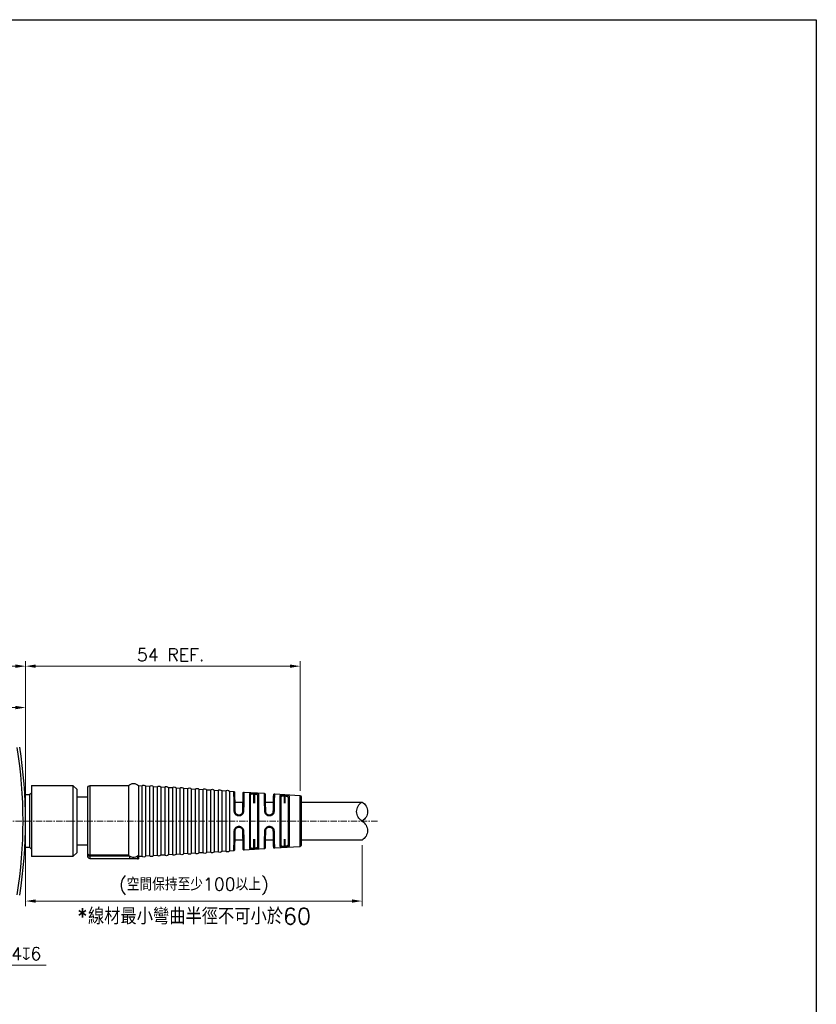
# Model space of a CAD drawing. Header units: inches. Extents: x 0 to 5655, y -2263 to 1330.
# Tile 150 of 239: x 3372 to 3529, y 299 to 493. Entities that reach past the tile are written whole.
import ezdxf

# ---------------------------------------------------------------- set-up
doc = ezdxf.new("R2010")
doc.units = ezdxf.units.IN
doc.header["$MEASUREMENT"] = 0
doc.linetypes.add('CENTER', pattern=[2, 1.25, -0.25, 0.25, -0.25])
doc.linetypes.add('SLD-實線', pattern=[0])
doc.layers.add('AM_5', color=3, linetype='Continuous', lineweight=15)
doc.layers.add('AM_7', color=4, linetype='CENTER', lineweight=15)
doc.styles.add('尺寸標註', font='romans.shx', dxfattribs={"bigfont": 'CHINESET.SHX'})
doc.dimstyles.new('複本 CNS2-1$0', dxfattribs={"dimtxt": 2.5, "dimasz": 2, "dimexe": 1, "dimexo": 1, "dimgap": 1, "dimtad": 1, "dimtoh": 1, "dimdsep": 46, "dimtxsty": '尺寸標註', "dimcen": 0, "dimclrd": 2, "dimclre": 2, "dimclrt": 3, "dimadec": 0, "dimazin": 2, "dimtp": 0.1, "dimtm": 0.1, "dimtfac": 0.71, "dimtmove": 0, "dimatfit": 0, "dimfxl": 0, "dimlwd": 13, "dimlwe": 13, "dimarcsym": 0})
doc.dimstyles.new('複本 CNS2-1$3', dxfattribs={"dimtxt": 2.5, "dimasz": 2, "dimexe": 1, "dimexo": 1, "dimgap": 1, "dimtad": 1, "dimtoh": 1, "dimdsep": 46, "dimtxsty": '尺寸標註', "dimcen": 0, "dimclrd": 2, "dimclre": 2, "dimclrt": 3, "dimadec": 0, "dimazin": 2, "dimtp": 0.1, "dimtm": 0.1, "dimtfac": 0.71, "dimtmove": 0, "dimatfit": 0, "dimfxl": 0, "dimlwd": 13, "dimlwe": 13, "dimarcsym": 0})

# ---------------------------------------------------------------- blocks, each defined once
blk = doc.blocks.new('*D560')
at = {"layer": 'AM_5', "color": 2, "lineweight": 13}
for p, q in [((3350.1, 326.82), (3349.12, 328.56)), ((3351.08, 325.07), (3353.04, 321.59)), ((3354.02, 319.84), (3361.26, 306.96)), ((3361.26, 306.96), (3377.61, 306.96))]:
    blk.add_line(p, q, dxfattribs=at)
at = {"layer": 'AM_5', "color": 2}
for points in [[(3350.39, 326.98), (3349.81, 326.65), (3351.08, 325.07)], [(3354.31, 320.01), (3353.73, 319.68), (3353.04, 321.59)]]:
    blk.add_solid(points, dxfattribs=at)
at = {"layer": 'Defpoints', "color": 0}
for p in [(3351.08, 325.07), (3353.04, 321.59)]:
    blk.add_point(p, dxfattribs=at)
at = {"layer": 'AM_5', "color": 3, "insert": (3369.93, 309.21), "char_height": 2.5, "attachment_point": 5, "style": '尺寸標註'}
blk.add_mtext('4-M4{\\Famgdt;x}6', dxfattribs=at)
blk = doc.blocks.new('*D561')
at = {"layer": 'AM_5', "color": 2, "lineweight": 13}
for p, q in [((3352.06, 353.33), (3352.06, 358.69)), ((3354.06, 357.69), (3371.56, 357.69)), ((3373.56, 336.33), (3373.56, 358.69))]:
    blk.add_line(p, q, dxfattribs=at)
at = {"layer": 'AM_5', "color": 2}
for points in [[(3354.06, 358.02), (3354.06, 357.35), (3352.06, 357.69)], [(3371.56, 358.02), (3371.56, 357.35), (3373.56, 357.69)]]:
    blk.add_solid(points, dxfattribs=at)
at = {"layer": 'Defpoints', "color": 0}
for p in [(3373.56, 357.69), (3352.06, 352.33), (3373.56, 335.33)]:
    blk.add_point(p, dxfattribs=at)
at = {"layer": 'AM_5', "color": 3, "insert": (3363.16, 359.94), "char_height": 2.5, "attachment_point": 5, "style": '尺寸標註'}
blk.add_mtext('21.5', dxfattribs=at)
blk = doc.blocks.new('*D562')
at = {"layer": 'AM_5', "color": 2, "lineweight": 13}
for p, q in [((3373.56, 336.33), (3373.56, 366.84)), ((3427.6, 341.3), (3427.6, 366.84)), ((3375.56, 365.84), (3425.6, 365.84))]:
    blk.add_line(p, q, dxfattribs=at)
at = {"layer": 'AM_5', "color": 2}
for points in [[(3375.56, 366.17), (3375.56, 365.51), (3373.56, 365.84)], [(3425.6, 366.17), (3425.6, 365.51), (3427.6, 365.84)]]:
    blk.add_solid(points, dxfattribs=at)
at = {"layer": 'Defpoints', "color": 0}
for p in [(3427.6, 365.84), (3427.6, 340.3), (3373.56, 335.33)]:
    blk.add_point(p, dxfattribs=at)
at = {"layer": 'AM_5', "color": 3, "insert": (3402.09, 368.09), "char_height": 2.5, "attachment_point": 5, "style": '尺寸標註'}
blk.add_mtext('54 REF.', dxfattribs=at)
blk = doc.blocks.new('*D564')
at = {"layer": 'AM_5', "color": 2, "lineweight": 13}
for p, q in [((3286.56, 336.83), (3286.56, 366.84)), ((3373.56, 336.33), (3373.56, 366.84)), ((3288.56, 365.84), (3371.56, 365.84))]:
    blk.add_line(p, q, dxfattribs=at)
at = {"layer": 'AM_5', "color": 2}
for points in [[(3288.56, 366.17), (3288.56, 365.51), (3286.56, 365.84)], [(3371.56, 366.17), (3371.56, 365.51), (3373.56, 365.84)]]:
    blk.add_solid(points, dxfattribs=at)
at = {"layer": 'Defpoints', "color": 0}
for p in [(3373.56, 365.84), (3286.56, 335.83), (3373.56, 335.33)]:
    blk.add_point(p, dxfattribs=at)
at = {"layer": 'AM_5', "color": 3, "insert": (3330.06, 368.09), "char_height": 2.5, "attachment_point": 5, "style": '尺寸標註'}
blk.add_mtext('87', dxfattribs=at)
blk = doc.blocks.new('180度接頭-上下視')
at = {"linetype": 'Continuous', "lineweight": 25}
for p, q in [((8.2, 7), (0, 7)), ((0, -7), (0, 7)), ((9, 6.2), (8.2, 7)), ((8.2, -7), (8.2, 7)), ((9, 6.2), (9, -6.2)), ((11.6, 6.91), (11.1, 6.91)), ((11.1, 6.91), (11.1, 6.35)), ((11.6, 7.41), (11.6, 6.91)), ((19.31, 7.41), (11.6, 7.41)), ((11.6, 6.91), (11.6, 6.74)), ((19.31, 6.91), (11.6, 6.91)), ((19.1, 6.74), (11.6, 6.74)), ((11.6, 6.74), (11.6, -7)), ((19.1, 6.74), (19.31, 6.91)), ((19.1, -7), (19.1, 6.74)), ((19.31, 6.91), (19.31, 7.41)), ((20.89, 6.91), (20.89, 7.41)), ((20.89, 7.41), (21.1, 7.41)), ((21.1, 6.74), (20.89, 6.91)), ((21.1, 6.91), (20.89, 6.91)), ((21.1, 6.91), (21.1, 7.41)), ((21.76, 6.96), (21.1, 7)), ((21.1, 6.74), (21.1, 6.91)), ((21.1, -7), (21.1, 6.74)), ((21.76, -6.96), (21.76, 6.96)), ((23.26, 6.87), (22.48, 6.92)), ((22.48, -6.92), (22.48, 6.92)), ((23.26, -6.87), (23.26, 6.87)), ((24.76, 6.78), (23.98, 6.82)), ((23.98, -6.82), (23.98, 6.82)), ((24.76, -6.78), (24.76, 6.78)), ((26.26, 6.68), (25.48, 6.73)), ((25.48, -6.73), (25.48, 6.73)), ((26.26, -6.68), (26.26, 6.68)), ((27.76, 6.59), (26.98, 6.64)), ((26.98, -6.64), (26.98, 6.64)), ((27.76, -6.59), (27.76, 6.59)), ((29.26, 6.5), (28.48, 6.55)), ((28.48, -6.55), (28.48, 6.55)), ((29.26, -6.5), (29.26, 6.5)), ((30.76, 6.41), (29.98, 6.46)), ((29.98, -6.46), (29.98, 6.46)), ((30.76, -6.41), (30.76, 6.41)), ((32.26, 6.32), (31.48, 6.37)), ((31.48, -6.37), (31.48, 6.37)), ((32.26, -6.32), (32.26, 6.32)), ((33.76, 6.23), (32.98, 6.27)), ((32.98, -6.27), (32.98, 6.27)), ((33.76, -6.23), (33.76, 6.23)), ((35.26, 6.13), (34.48, 6.18)), ((34.48, -6.18), (34.48, 6.18)), ((35.26, -6.13), (35.26, 6.13)), ((36.76, 6.04), (35.98, 6.09)), ((35.98, -6.09), (35.98, 6.09)), ((36.76, -6.04), (36.76, 6.04)), ((38.26, 5.95), (37.48, 6)), ((37.48, -6), (37.48, 6)), ((38.26, -5.95), (38.26, 5.95)), ((39.8, 5.86), (38.98, 5.91)), ((38.98, -5.91), (38.98, 5.91)), ((11.1, 4.75), (9, 4.75)), ((45.81, 5.49), (41.92, 5.73)), ((42.91, -5.29), (42.91, 5.29)), ((43.81, 5.5), (43.8, 5.31)), ((43.9, 5.3), (43.8, 5.31)), ((43.8, 5.31), (43.8, 3.54)), ((43.81, 5.5), (43.91, 5.5)), ((43.91, 5.5), (43.9, 5.3)), ((43.9, 3.54), (43.9, 5.3)), ((44.81, 5.17), (44.81, -5.17)), ((52.82, 5.06), (47.91, 5.36)), ((48.91, -4.9), (48.91, 4.9)), ((49.81, 5.13), (49.8, 4.93)), ((49.8, 4.93), (49.9, 4.93)), ((49.8, 4.93), (49.8, 3.54)), ((49.81, 5.13), (49.91, 5.12)), ((49.91, 5.12), (49.9, 4.93)), ((49.9, 3.54), (49.9, 4.93)), ((50.81, 4.77), (50.81, -4.77)), ((52.82, -5.06), (52.82, 5.06)), ((41.67, 3.75), (40.03, 3.75)), ((47.67, 3.75), (46.03, 3.75)), ((65.1, 3.75), (53.1, 3.75)), ((40.93, 1.25), (40.77, 1.25)), ((40.94, 1.09), (40.78, 1.09)), ((46.93, 1.25), (46.77, 1.25)), ((46.94, 1.09), (46.78, 1.09)), ((40.77, -1.25), (40.93, -1.25)), ((40.78, -1.09), (40.94, -1.09)), ((46.77, -1.25), (46.93, -1.25)), ((46.78, -1.09), (46.94, -1.09)), ((40.03, -3.75), (41.67, -3.75)), ((43.8, -3.54), (43.8, -5.31)), ((43.9, -5.3), (43.9, -3.54)), ((46.03, -3.75), (47.67, -3.75)), ((49.8, -3.54), (49.8, -4.93)), ((49.9, -4.93), (49.9, -3.54)), ((53.1, -3.75), (65.1, -3.75)), ((9, -4.75), (11.1, -4.75)), ((41.92, -5.73), (45.81, -5.49)), ((43.8, -5.31), (43.9, -5.3)), ((43.81, -5.5), (43.8, -5.31)), ((43.91, -5.5), (43.81, -5.5)), ((43.91, -5.5), (43.9, -5.3)), ((45.81, -5.49), (45.81, -5.46)), ((47.91, -5.36), (52.82, -5.06)), ((49.81, -5.13), (49.8, -4.93)), ((49.9, -4.93), (49.8, -4.93)), ((49.91, -5.12), (49.81, -5.13)), ((49.91, -5.12), (49.9, -4.93)), ((0, -7), (8.2, -7)), ((8.2, -7), (9, -6.2)), ((11.6, -7), (19.1, -7)), ((21.1, -7), (21.76, -6.96)), ((22.48, -6.92), (23.26, -6.87)), ((23.98, -6.82), (24.76, -6.78)), ((25.48, -6.73), (26.26, -6.68)), ((26.98, -6.64), (27.76, -6.59)), ((28.48, -6.55), (29.26, -6.5)), ((29.98, -6.46), (30.76, -6.41)), ((31.48, -6.37), (32.26, -6.32)), ((32.98, -6.27), (33.76, -6.23)), ((34.48, -6.18), (35.26, -6.13)), ((35.98, -6.09), (36.76, -6.04)), ((37.48, -6), (38.26, -5.95)), ((38.98, -5.91), (39.8, -5.86)), ((39.8, -5.86), (39.81, -5.82))]:
    blk.add_line(p, q, dxfattribs=at)
at = {"linetype": 'Continuous', "lineweight": 25, "flags": 128}
for points in [[(39.99, 5.66), (39.99, 5.7), (39.98, 5.73)], [(46, 5.29), (46, 5.33), (45.99, 5.36)], [(39.88, 2), (39.92, 2), (39.95, 1.99), (39.99, 1.99), (40.02, 1.98), (40.04, 1.97), (40.06, 1.96), (40.07, 1.95), (40.07, 1.94)], [(41.84, 2), (41.8, 2), (41.76, 2), (41.73, 1.99), (41.69, 1.98), (41.67, 1.97), (41.65, 1.96), (41.63, 1.95), (41.63, 1.94)], [(45.88, 2), (45.92, 2), (45.95, 2), (45.99, 1.99), (46.02, 1.98), (46.04, 1.97), (46.06, 1.96), (46.07, 1.95), (46.07, 1.94)], [(47.84, 2.01), (47.8, 2.01), (47.76, 2), (47.73, 2), (47.69, 1.99), (47.67, 1.98), (47.65, 1.96), (47.63, 1.95), (47.63, 1.94)], [(39.88, -2), (39.92, -2), (39.95, -1.99), (39.99, -1.99), (40.02, -1.98), (40.04, -1.97), (40.06, -1.96), (40.07, -1.95), (40.07, -1.94)], [(41.84, -2), (41.8, -2), (41.76, -2), (41.73, -1.99), (41.69, -1.98), (41.67, -1.97), (41.65, -1.96), (41.63, -1.95), (41.63, -1.94)], [(45.88, -2), (45.92, -2), (45.95, -2), (45.99, -1.99), (46.02, -1.98), (46.04, -1.97), (46.06, -1.96), (46.07, -1.95), (46.07, -1.94)], [(47.84, -2.01), (47.8, -2.01), (47.76, -2), (47.73, -2), (47.69, -1.99), (47.67, -1.98), (47.65, -1.96), (47.63, -1.95), (47.63, -1.94)], [(46, -5.29), (46, -5.33), (45.99, -5.36)]]:
    blk.add_lwpolyline(points, dxfattribs=at)
at = {"linetype": 'Continuous', "lineweight": 25}
for centre, radius, start, end in [((11.6, 6.91), 0.5, 90, 180), ((22.1, 6.59), 0.5, 40.927, 132.073), ((23.6, 6.5), 0.5, 40.927, 132.073), ((25.1, 6.4), 0.5, 40.927, 132.073), ((26.6, 6.31), 0.5, 40.927, 132.073), ((28.1, 6.22), 0.5, 40.927, 132.073), ((29.6, 6.13), 0.5, 40.927, 132.073), ((31.1, 6.04), 0.5, 40.927, 132.073), ((32.6, 5.95), 0.5, 40.927, 132.073), ((34.1, 5.85), 0.5, 40.927, 132.073), ((35.6, 5.76), 0.5, 40.927, 132.073), ((37.1, 5.67), 0.5, 40.927, 132.073), ((38.6, 5.58), 0.5, 40.927, 132.073), ((39.79, 5.66), 0.2, 54.3207, 86.5001), ((42.91, 5.1), 0.193, 1.8591, 88.5381), ((44.79, 4.97), 0.194, 84.7117, 177.7248), ((45.8, 5.29), 0.2, 54.7122, 86.5001), ((48.91, 4.7), 0.192, 2.1719, 88.855), ((50.79, 4.58), 0.194, 84.4301, 177.3346), ((52.8, 4.76), 0.3, 0, 86.5), ((40.17, 1.12), 0.617, 356.7011, 11.8903), ((40.33, 1.12), 0.616, 356.7012, 11.8937), ((46.18, 1.12), 0.602, 356.7051, 12.027), ((46.34, 1.12), 0.601, 356.7052, 12.0309), ((40.17, -1.12), 0.617, 348.1097, 3.2989), ((40.33, -1.12), 0.616, 348.1063, 3.2988), ((46.18, -1.12), 0.602, 347.973, 3.2949), ((46.34, -1.12), 0.601, 347.9691, 3.2948), ((39.79, -5.66), 0.2, 334.6135, 358.8), ((42.91, -5.1), 0.193, 271.4619, 358.1409), ((44.79, -4.97), 0.194, 182.2752, 275.2883), ((45.8, -5.29), 0.2, 273.4999, 305.2878), ((48.91, -4.7), 0.192, 271.145, 357.8281), ((50.79, -4.58), 0.194, 182.6654, 275.5699), ((52.8, -4.76), 0.3, 273.5, 0), ((11.6, -6.5), 0.5, 180, 270), ((20.1, -6), 1.41, 224.9231, 315.0769), ((22.1, -6.59), 0.5, 227.927, 319.073), ((23.6, -6.5), 0.5, 227.927, 319.073), ((25.1, -6.4), 0.5, 227.927, 319.073), ((26.6, -6.31), 0.5, 227.927, 319.073), ((28.1, -6.22), 0.5, 227.927, 319.073), ((29.6, -6.13), 0.5, 227.927, 319.073), ((31.1, -6.04), 0.5, 227.927, 319.073), ((32.6, -5.95), 0.5, 227.927, 319.073), ((34.1, -5.85), 0.5, 227.927, 319.073), ((35.6, -5.76), 0.5, 227.927, 319.073), ((37.1, -5.67), 0.5, 227.927, 319.073), ((38.6, -5.58), 0.5, 227.927, 319.073), ((39.79, -5.66), 0.2, 273.5, 305.5011)]:
    blk.add_arc(centre, radius, start, end, dxfattribs=at)
for centre, radius, start, end in [((63.98, 1.88), 2.18, 300.8832, 59.1168), ((66.22, -1.88), 2.19, 120.9503, 239.0497), ((63.98, -1.88), 2.19, 300.9503, 59.0497)]:
    blk.add_arc(centre, radius, start, end)
for points, knots in [([(11.6, 6.74), (11.57, 6.74), (11.5, 6.73), (11.4, 6.71), (11.3, 6.67), (11.2, 6.59), (11.12, 6.49), (11.11, 6.39), (11.1, 6.35)], [0, 0, 0, 0, 0.1139812, 0.2338829, 0.3620749, 0.5005016, 0.7496889, 1, 1, 1, 1]), ([(11.1, 6.35), (11.1, 6.29), (11.1, 6.16), (11.1, 5.86), (11.1, 5.48), (11.1, 5), (11.1, 4.44), (11.1, 3.8), (11.1, 3.1), (11.1, 2.35), (11.1, 1.59), (11.1, 0.82), (11.1, 0.06), (11.1, -0.83), (11.1, -1.84), (11.1, -2.81), (11.1, -3.61), (11.1, -4.26), (11.1, -4.85), (11.1, -5.36), (11.1, -5.79), (11.1, -6.11), (11.1, -6.34), (11.1, -6.47), (11.1, -6.49), (11.1, -6.5)], [0, 0, 0, 0, 0.039212, 0.079473, 0.120694, 0.163411, 0.206547, 0.250016, 0.293509, 0.336646, 0.379339, 0.419679, 0.459725, 0.50004, 0.560361, 0.620654, 0.663371, 0.706507, 0.749976, 0.793469, 0.836606, 0.879299, 0.919639, 0.959685, 1, 1, 1, 1]), ([(20.89, 7.41), (20.79, 7.41), (20.58, 7.41), (20.27, 7.41), (19.94, 7.41), (19.63, 7.41), (19.41, 7.41), (19.31, 7.41)], [0, 0, 0, 0, 0.1897796, 0.4016828, 0.5830414, 0.8103479, 1, 1, 1, 1]), ([(20.89, 6.91), (20.76, 6.99), (20.48, 7.15), (20.01, 7.19), (19.6, 7.1), (19.39, 6.97), (19.31, 6.91)], [0, 0, 0, 0, 0.278157, 0.555259, 0.827988, 1, 1, 1, 1]), ([(39.98, 5.73), (39.96, 5.76), (39.92, 5.83), (39.84, 5.84), (39.8, 5.84)], [0, 0, 0, 0, 0.500411, 1, 1, 1, 1]), ([(39.88, 2), (39.88, 2.3), (39.86, 2.89), (39.85, 3.54), (39.84, 3.99), (39.84, 4.29), (39.83, 4.56), (39.82, 4.91), (39.82, 5.28), (39.81, 5.61), (39.81, 5.79), (39.81, 5.82), (39.81, 5.82)], [0, 0, 0, 0, 0.146746, 0.284559, 0.350158, 0.413516, 0.474632, 0.533504, 0.669511, 0.803381, 0.93511, 1, 1, 1, 1]), ([(40.07, 1.94), (40.06, 2.2), (40.05, 2.72), (40.04, 3.44), (40.03, 4.09), (40.01, 4.65), (40, 5.11), (40, 5.43), (39.99, 5.62), (39.99, 5.65), (39.99, 5.66)], [0, 0, 0, 0, 0.122045, 0.244048, 0.372079, 0.500028, 0.62805, 0.755992, 0.878016, 1, 1, 1, 1]), ([(41.7, 5.53), (41.7, 5.52), (41.7, 5.49), (41.7, 5.26), (41.69, 4.99), (41.69, 4.7), (41.68, 4.36), (41.67, 4), (41.66, 3.6), (41.66, 3.2), (41.65, 2.78), (41.64, 2.37), (41.63, 2.08), (41.63, 1.94)], [0, 0, 0, 0, 0.141514, 0.282952, 0.372292, 0.461071, 0.550344, 0.630699, 0.710638, 0.790926, 0.860717, 0.930242, 1, 1, 1, 1]), ([(41.92, 5.73), (41.89, 5.73), (41.85, 5.72), (41.8, 5.7), (41.77, 5.68), (41.74, 5.64), (41.71, 5.6), (41.71, 5.56), (41.7, 5.53)], [0, 0, 0, 0, 0.238894, 0.367999, 0.5, 0.632001, 0.761106, 1, 1, 1, 1]), ([(41.92, 5.73), (41.92, 5.71), (41.92, 5.69), (41.91, 5.52), (41.91, 5.33), (41.91, 5.16), (41.9, 4.95), (41.9, 4.65), (41.89, 4.22), (41.87, 3.6), (41.86, 2.86), (41.85, 2.29), (41.84, 2)], [0, 0, 0, 0, 0.1219379, 0.2458548, 0.3086021, 0.3718468, 0.4355897, 0.4998313, 0.6126486, 0.7336138, 0.8627299, 1, 1, 1, 1]), ([(42.91, 5.29), (42.92, 5.33), (42.95, 5.42), (43.11, 5.48), (43.29, 5.5), (43.45, 5.51), (43.63, 5.51), (43.75, 5.51), (43.81, 5.5)], [0, 0, 0, 0, 0.250145, 0.49925, 0.624886, 0.749471, 0.874885, 1, 1, 1, 1]), ([(43.1, 5.11), (43.11, 5.15), (43.13, 5.22), (43.26, 5.28), (43.39, 5.31), (43.51, 5.32), (43.65, 5.32), (43.75, 5.31), (43.8, 5.31)], [0, 0, 0, 0, 0.257918, 0.499107, 0.617536, 0.740147, 0.867475, 1, 1, 1, 1]), ([(43.1, 0), (43.1, 0.18), (43.1, 0.54), (43.1, 1.07), (43.1, 1.69), (43.1, 2.38), (43.1, 3.11), (43.1, 3.77), (43.1, 4.33), (43.1, 4.79), (43.1, 5), (43.1, 5.11)], [0, 0, 0, 0, 0.081544, 0.16271, 0.24429, 0.372134, 0.500061, 0.627906, 0.755832, 0.877896, 1, 1, 1, 1]), ([(43.9, 5.3), (43.95, 5.3), (44.04, 5.29), (44.18, 5.27), (44.3, 5.24), (44.44, 5.19), (44.57, 5.11), (44.59, 5.03), (44.6, 4.98)], [0, 0, 0, 0, 0.12661, 0.252143, 0.37693, 0.501308, 0.738219, 1, 1, 1, 1]), ([(43.91, 5.5), (43.97, 5.49), (44.1, 5.48), (44.27, 5.46), (44.43, 5.43), (44.61, 5.38), (44.78, 5.3), (44.8, 5.21), (44.81, 5.17)], [0, 0, 0, 0, 0.1252117, 0.2509824, 0.3753863, 0.5012399, 0.7504166, 1, 1, 1, 1]), ([(44.6, 4.98), (44.6, 4.88), (44.6, 4.67), (44.6, 4.21), (44.6, 3.67), (44.6, 3.03), (44.6, 2.32), (44.6, 1.56), (44.6, 0.78), (44.6, 0.26), (44.6, 0)], [0, 0, 0, 0, 0.12216, 0.244279, 0.372182, 0.5, 0.627903, 0.755722, 0.877882, 1, 1, 1, 1]), ([(45.88, 2), (45.88, 2.28), (45.87, 2.81), (45.85, 3.4), (45.85, 3.81), (45.84, 4.08), (45.84, 4.32), (45.83, 4.63), (45.82, 4.97), (45.82, 5.27), (45.81, 5.45), (45.81, 5.48), (45.81, 5.49)], [0, 0, 0, 0, 0.13696, 0.266036, 0.327656, 0.387298, 0.444961, 0.500645, 0.628372, 0.754175, 0.878052, 1, 1, 1, 1]), ([(45.99, 5.36), (45.96, 5.4), (45.92, 5.46), (45.85, 5.47), (45.81, 5.47)], [0, 0, 0, 0, 0.500728, 1, 1, 1, 1]), ([(46.07, 1.94), (46.07, 2.17), (46.06, 2.64), (46.04, 3.29), (46.03, 3.88), (46.02, 4.39), (46.01, 4.8), (46, 5.08), (46, 5.26), (46, 5.28), (46, 5.29)], [0, 0, 0, 0, 0.122172, 0.244299, 0.372207, 0.500028, 0.627928, 0.755741, 0.877892, 1, 1, 1, 1]), ([(47.7, 5.16), (47.7, 5.15), (47.7, 5.12), (47.69, 4.93), (47.69, 4.68), (47.68, 4.43), (47.68, 4.13), (47.67, 3.8), (47.66, 3.45), (47.65, 3.08), (47.65, 2.71), (47.64, 2.33), (47.63, 2.07), (47.63, 1.94)], [0, 0, 0, 0, 0.140701, 0.281318, 0.370404, 0.458953, 0.547964, 0.62851, 0.708652, 0.789125, 0.859516, 0.929644, 1, 1, 1, 1]), ([(47.91, 5.36), (47.88, 5.36), (47.84, 5.36), (47.79, 5.33), (47.76, 5.31), (47.73, 5.28), (47.71, 5.23), (47.7, 5.19), (47.7, 5.16)], [0, 0, 0, 0, 0.238894, 0.367999, 0.5, 0.632001, 0.761106, 1, 1, 1, 1]), ([(47.91, 5.36), (47.91, 5.35), (47.91, 5.33), (47.91, 5.18), (47.9, 4.94), (47.89, 4.57), (47.88, 4.1), (47.87, 3.5), (47.86, 2.81), (47.85, 2.28), (47.84, 2.01)], [0, 0, 0, 0, 0.110117, 0.22448, 0.343091, 0.465954, 0.593072, 0.72445, 0.860091, 1, 1, 1, 1]), ([(48.91, 4.9), (48.92, 4.94), (48.95, 5.03), (49.11, 5.09), (49.29, 5.12), (49.45, 5.14), (49.63, 5.14), (49.75, 5.13), (49.81, 5.13)], [0, 0, 0, 0, 0.250144, 0.499271, 0.624965, 0.749479, 0.874905, 1, 1, 1, 1]), ([(49.1, 4.71), (49.11, 4.75), (49.13, 4.84), (49.26, 4.9), (49.39, 4.93), (49.51, 4.94), (49.65, 4.94), (49.75, 4.94), (49.8, 4.93)], [0, 0, 0, 0, 0.258549, 0.499128, 0.617807, 0.740444, 0.867657, 1, 1, 1, 1]), ([(49.1, 0), (49.1, 0.24), (49.1, 0.73), (49.1, 1.46), (49.1, 2.17), (49.1, 2.84), (49.1, 3.45), (49.1, 3.97), (49.1, 4.4), (49.1, 4.61), (49.1, 4.71)], [0, 0, 0, 0, 0.12221, 0.244465, 0.372187, 0.5, 0.627722, 0.755534, 0.877745, 1, 1, 1, 1]), ([(49.9, 4.93), (49.95, 4.92), (50.05, 4.91), (50.18, 4.89), (50.31, 4.86), (50.44, 4.81), (50.57, 4.72), (50.59, 4.63), (50.6, 4.59)], [0, 0, 0, 0, 0.126743, 0.25228, 0.377005, 0.501316, 0.738277, 1, 1, 1, 1]), ([(49.91, 5.12), (49.97, 5.12), (50.1, 5.11), (50.27, 5.08), (50.43, 5.05), (50.61, 5), (50.78, 4.91), (50.8, 4.82), (50.81, 4.77)], [0, 0, 0, 0, 0.125179, 0.250972, 0.375309, 0.501246, 0.750403, 1, 1, 1, 1]), ([(50.6, 4.59), (50.6, 4.48), (50.6, 4.28), (50.6, 3.86), (50.6, 3.35), (50.6, 2.76), (50.6, 2.11), (50.6, 1.42), (50.6, 0.71), (50.6, 0.24), (50.6, 0)], [0, 0, 0, 0, 0.1223022, 0.2445582, 0.3723241, 0.5000004, 0.6277664, 0.7554427, 0.8777445, 1, 1, 1, 1]), ([(53.1, -4.76), (53.1, -4.74), (53.1, -4.71), (53.1, -4.49), (53.1, -4.23), (53.1, -3.99), (53.1, -3.7), (53.1, -3.26), (53.1, -2.75), (53.1, -2.19), (53.1, -1.72), (53.1, -1.19), (53.1, -0.6), (53.1, 0.1), (53.1, 0.9), (53.1, 1.63), (53.1, 2.19), (53.1, 2.61), (53.1, 3.01), (53.1, 3.49), (53.1, 3.91), (53.1, 4.23), (53.1, 4.45), (53.1, 4.62), (53.1, 4.74), (53.1, 4.75), (53.1, 4.76)], [0, 0, 0, 0, 0.0599721, 0.1199267, 0.152119, 0.1842761, 0.2171534, 0.2499947, 0.3156254, 0.3478177, 0.3799748, 0.4201058, 0.4599007, 0.5000004, 0.5599813, 0.6199267, 0.652119, 0.6842761, 0.7171534, 0.7499947, 0.8156254, 0.8478177, 0.8799748, 0.9200977, 0.9598926, 1, 1, 1, 1]), ([(40.78, 1.09), (40.72, 1.09), (40.6, 1.1), (40.43, 1.16), (40.27, 1.24), (40.09, 1.4), (39.92, 1.66), (39.9, 1.89), (39.88, 2)], [0, 0, 0, 0, 0.12538, 0.251104, 0.375672, 0.501341, 0.75042, 1, 1, 1, 1]), ([(41.84, 2), (41.83, 1.89), (41.8, 1.66), (41.6, 1.35), (41.35, 1.18), (41.12, 1.1), (41, 1.09), (40.94, 1.09)], [0, 0, 0, 0, 0.250528, 0.499998, 0.749264, 0.874856, 1, 1, 1, 1]), ([(46.78, 1.09), (46.72, 1.09), (46.6, 1.1), (46.43, 1.16), (46.27, 1.25), (46.09, 1.41), (45.92, 1.66), (45.9, 1.89), (45.88, 2)], [0, 0, 0, 0, 0.125365, 0.251103, 0.375616, 0.501344, 0.750404, 1, 1, 1, 1]), ([(47.84, 2.01), (47.83, 1.89), (47.8, 1.66), (47.64, 1.41), (47.46, 1.25), (47.3, 1.16), (47.12, 1.1), (47, 1.09), (46.94, 1.09)], [0, 0, 0, 0, 0.250236, 0.499395, 0.625166, 0.749599, 0.875047, 1, 1, 1, 1]), ([(40.77, 1.25), (40.72, 1.25), (40.62, 1.26), (40.49, 1.3), (40.37, 1.37), (40.23, 1.49), (40.1, 1.68), (40.08, 1.85), (40.07, 1.94)], [0, 0, 0, 0, 0.132681, 0.260192, 0.382965, 0.501485, 0.743319, 1, 1, 1, 1]), ([(41.63, 1.94), (41.62, 1.85), (41.6, 1.67), (41.44, 1.45), (41.25, 1.32), (41.07, 1.26), (40.98, 1.25), (40.93, 1.25)], [0, 0, 0, 0, 0.26153, 0.499888, 0.74795, 0.873479, 1, 1, 1, 1]), ([(43.1, -5.11), (43.1, -5.04), (43.1, -4.9), (43.1, -4.64), (43.1, -4.27), (43.1, -3.77), (43.1, -3.11), (43.1, -2.38), (43.1, -1.6), (43.1, -0.81), (43.1, -0.27), (43.1, 0)], [0, 0, 0, 0, 0.0815438, 0.16271, 0.2442897, 0.3721344, 0.500061, 0.6279056, 0.7558323, 0.8778959, 1, 1, 1, 1]), ([(44.6, 0), (44.6, -0.26), (44.6, -0.78), (44.6, -1.56), (44.6, -2.32), (44.6, -3.03), (44.6, -3.67), (44.6, -4.21), (44.6, -4.67), (44.6, -4.88), (44.6, -4.98)], [0, 0, 0, 0, 0.1221604, 0.2442791, 0.3721821, 0.5000005, 0.6279034, 0.7557218, 0.8778818, 1, 1, 1, 1]), ([(46.77, 1.25), (46.72, 1.25), (46.62, 1.26), (46.49, 1.3), (46.37, 1.37), (46.23, 1.49), (46.1, 1.68), (46.08, 1.85), (46.07, 1.94)], [0, 0, 0, 0, 0.132515, 0.259927, 0.382734, 0.501493, 0.742752, 1, 1, 1, 1]), ([(47.63, 1.94), (47.62, 1.85), (47.6, 1.68), (47.44, 1.45), (47.25, 1.32), (47.07, 1.26), (46.98, 1.25), (46.93, 1.25)], [0, 0, 0, 0, 0.261494, 0.499927, 0.74781, 0.873345, 1, 1, 1, 1]), ([(49.1, -4.71), (49.1, -4.61), (49.1, -4.4), (49.1, -3.97), (49.1, -3.45), (49.1, -2.84), (49.1, -2.17), (49.1, -1.46), (49.1, -0.73), (49.1, -0.24), (49.1, 0)], [0, 0, 0, 0, 0.12221, 0.244465, 0.372187, 0.5, 0.627722, 0.755534, 0.877745, 1, 1, 1, 1]), ([(50.6, 0), (50.6, -0.24), (50.6, -0.71), (50.6, -1.42), (50.6, -2.11), (50.6, -2.76), (50.6, -3.35), (50.6, -3.86), (50.6, -4.28), (50.6, -4.48), (50.6, -4.59)], [0, 0, 0, 0, 0.122302, 0.244558, 0.372324, 0.5, 0.627766, 0.755443, 0.877744, 1, 1, 1, 1]), ([(39.88, -2), (39.9, -1.89), (39.92, -1.66), (40.09, -1.4), (40.27, -1.24), (40.43, -1.16), (40.6, -1.1), (40.72, -1.09), (40.78, -1.09)], [0, 0, 0, 0, 0.2501954, 0.4992811, 0.6248711, 0.7494993, 0.8748861, 1, 1, 1, 1]), ([(39.99, -5.66), (39.99, -5.65), (39.99, -5.62), (40, -5.43), (40, -5.11), (40.01, -4.65), (40.03, -4.09), (40.04, -3.44), (40.05, -2.72), (40.06, -2.2), (40.07, -1.94)], [0, 0, 0, 0, 0.122023, 0.244009, 0.372027, 0.499972, 0.627999, 0.755952, 0.877993, 1, 1, 1, 1]), ([(40.07, -1.94), (40.08, -1.85), (40.1, -1.68), (40.23, -1.49), (40.37, -1.37), (40.49, -1.3), (40.63, -1.26), (40.72, -1.25), (40.77, -1.25)], [0, 0, 0, 0, 0.256975, 0.49914, 0.6175, 0.740116, 0.867472, 1, 1, 1, 1]), ([(40.93, -1.25), (40.98, -1.25), (41.07, -1.26), (41.25, -1.32), (41.44, -1.45), (41.6, -1.67), (41.62, -1.85), (41.63, -1.94)], [0, 0, 0, 0, 0.12665, 0.252316, 0.500674, 0.738737, 1, 1, 1, 1]), ([(40.94, -1.09), (41, -1.09), (41.12, -1.1), (41.35, -1.18), (41.6, -1.35), (41.8, -1.66), (41.83, -1.89), (41.84, -2)], [0, 0, 0, 0, 0.125367, 0.251256, 0.500577, 0.750103, 1, 1, 1, 1]), ([(41.63, -1.94), (41.63, -2.15), (41.64, -2.58), (41.65, -3.14), (41.66, -3.6), (41.67, -4), (41.68, -4.36), (41.69, -4.7), (41.69, -4.99), (41.7, -5.22), (41.7, -5.4), (41.7, -5.51), (41.7, -5.52), (41.7, -5.53)], [0, 0, 0, 0, 0.1045074, 0.2089727, 0.2893214, 0.3692507, 0.4495258, 0.5388587, 0.6276283, 0.7168873, 0.8115022, 0.9054557, 1, 1, 1, 1]), ([(45.88, -2), (45.9, -1.89), (45.92, -1.66), (46.09, -1.41), (46.27, -1.25), (46.43, -1.16), (46.6, -1.1), (46.72, -1.09), (46.78, -1.09)], [0, 0, 0, 0, 0.250208, 0.499305, 0.624944, 0.749507, 0.874905, 1, 1, 1, 1]), ([(46, -5.29), (46, -5.28), (46, -5.26), (46, -5.08), (46.01, -4.8), (46.02, -4.39), (46.03, -3.88), (46.04, -3.29), (46.06, -2.64), (46.07, -2.17), (46.07, -1.94)], [0, 0, 0, 0, 0.12215, 0.24426, 0.372157, 0.499973, 0.627878, 0.755702, 0.87787, 1, 1, 1, 1]), ([(46.07, -1.94), (46.08, -1.85), (46.1, -1.68), (46.23, -1.49), (46.37, -1.37), (46.49, -1.3), (46.62, -1.26), (46.72, -1.25), (46.77, -1.25)], [0, 0, 0, 0, 0.257557, 0.499161, 0.617751, 0.740395, 0.867646, 1, 1, 1, 1]), ([(46.93, -1.25), (46.98, -1.25), (47.07, -1.26), (47.25, -1.32), (47.44, -1.45), (47.6, -1.68), (47.62, -1.85), (47.63, -1.94)], [0, 0, 0, 0, 0.1267953, 0.2524769, 0.5006762, 0.7387951, 1, 1, 1, 1]), ([(46.94, -1.09), (47, -1.09), (47.13, -1.1), (47.3, -1.16), (47.46, -1.25), (47.64, -1.41), (47.8, -1.66), (47.83, -1.89), (47.84, -2.01)], [0, 0, 0, 0, 0.125179, 0.250926, 0.375331, 0.501218, 0.750409, 1, 1, 1, 1]), ([(47.63, -1.94), (47.63, -2.13), (47.64, -2.53), (47.65, -3.03), (47.66, -3.45), (47.67, -3.8), (47.68, -4.13), (47.68, -4.43), (47.69, -4.68), (47.69, -4.93), (47.7, -5.12), (47.7, -5.15), (47.7, -5.16)], [0, 0, 0, 0, 0.105429, 0.210815, 0.29137, 0.371518, 0.451994, 0.54109, 0.629647, 0.718661, 0.859375, 1, 1, 1, 1]), ([(39.81, -5.82), (39.81, -5.82), (39.81, -5.79), (39.81, -5.65), (39.81, -5.45), (39.82, -5.27), (39.82, -5.05), (39.83, -4.74), (39.84, -4.29), (39.85, -3.66), (39.86, -2.89), (39.88, -2.3), (39.88, -2)], [0, 0, 0, 0, 0.065039, 0.196914, 0.263705, 0.331033, 0.398898, 0.467299, 0.587083, 0.715801, 0.853443, 1, 1, 1, 1]), ([(41.84, -2), (41.85, -2.29), (41.86, -2.86), (41.87, -3.49), (41.88, -3.93), (41.89, -4.22), (41.89, -4.48), (41.9, -4.81), (41.91, -5.17), (41.91, -5.49), (41.92, -5.69), (41.92, -5.71), (41.92, -5.73)], [0, 0, 0, 0, 0.137437, 0.266712, 0.328332, 0.387909, 0.445443, 0.500935, 0.628661, 0.754411, 0.878189, 1, 1, 1, 1]), ([(45.81, -5.46), (45.81, -5.45), (45.81, -5.43), (45.82, -5.3), (45.82, -5.12), (45.82, -4.96), (45.83, -4.76), (45.83, -4.48), (45.84, -4.08), (45.85, -3.5), (45.87, -2.81), (45.88, -2.28), (45.88, -2)], [0, 0, 0, 0, 0.065101, 0.197168, 0.264027, 0.331406, 0.399303, 0.467719, 0.588172, 0.717042, 0.854321, 1, 1, 1, 1]), ([(47.84, -2.01), (47.85, -2.28), (47.86, -2.81), (47.87, -3.5), (47.88, -4.1), (47.89, -4.57), (47.9, -4.94), (47.91, -5.18), (47.91, -5.33), (47.91, -5.35), (47.91, -5.36)], [0, 0, 0, 0, 0.139909, 0.27555, 0.406928, 0.534046, 0.656909, 0.77552, 0.889883, 1, 1, 1, 1]), ([(39.8, -5.84), (39.84, -5.84), (39.92, -5.83), (39.96, -5.76), (39.98, -5.73)], [0, 0, 0, 0, 0.499589, 1, 1, 1, 1]), ([(41.7, -5.53), (41.71, -5.56), (41.71, -5.6), (41.74, -5.64), (41.77, -5.68), (41.8, -5.7), (41.85, -5.72), (41.89, -5.73), (41.92, -5.73)], [0, 0, 0, 0, 0.238894, 0.367999, 0.5, 0.632001, 0.761106, 1, 1, 1, 1]), ([(43.81, -5.5), (43.75, -5.51), (43.63, -5.51), (43.45, -5.51), (43.29, -5.5), (43.11, -5.48), (42.95, -5.42), (42.92, -5.33), (42.91, -5.29)], [0, 0, 0, 0, 0.125377, 0.251122, 0.375644, 0.501354, 0.750401, 1, 1, 1, 1]), ([(43.8, -5.31), (43.75, -5.31), (43.65, -5.32), (43.51, -5.32), (43.39, -5.31), (43.26, -5.28), (43.13, -5.22), (43.11, -5.15), (43.1, -5.11)], [0, 0, 0, 0, 0.132674, 0.260152, 0.382915, 0.5015, 0.742368, 1, 1, 1, 1]), ([(44.6, -4.98), (44.59, -5.03), (44.57, -5.11), (44.44, -5.19), (44.3, -5.24), (44.18, -5.27), (44.04, -5.29), (43.95, -5.3), (43.9, -5.3)], [0, 0, 0, 0, 0.262062, 0.499278, 0.623496, 0.748133, 0.873525, 1, 1, 1, 1]), ([(44.81, -5.17), (44.8, -5.21), (44.78, -5.3), (44.61, -5.38), (44.43, -5.43), (44.27, -5.46), (44.1, -5.48), (43.97, -5.49), (43.91, -5.5)], [0, 0, 0, 0, 0.250209, 0.499357, 0.625115, 0.74957, 0.875027, 1, 1, 1, 1]), ([(45.81, -5.47), (45.85, -5.47), (45.92, -5.46), (45.96, -5.4), (45.99, -5.36)], [0, 0, 0, 0, 0.499272, 1, 1, 1, 1]), ([(47.7, -5.16), (47.7, -5.19), (47.71, -5.23), (47.73, -5.28), (47.76, -5.31), (47.79, -5.33), (47.84, -5.36), (47.88, -5.36), (47.91, -5.36)], [0, 0, 0, 0, 0.238894, 0.367999, 0.5, 0.632001, 0.761106, 1, 1, 1, 1]), ([(49.81, -5.13), (49.75, -5.13), (49.63, -5.14), (49.45, -5.14), (49.29, -5.12), (49.11, -5.09), (48.95, -5.03), (48.92, -4.94), (48.91, -4.9)], [0, 0, 0, 0, 0.12536, 0.251122, 0.37558, 0.501357, 0.750384, 1, 1, 1, 1]), ([(49.8, -4.93), (49.75, -4.94), (49.65, -4.94), (49.51, -4.94), (49.39, -4.93), (49.26, -4.9), (49.13, -4.84), (49.11, -4.75), (49.1, -4.71)], [0, 0, 0, 0, 0.132499, 0.259868, 0.382664, 0.501508, 0.741753, 1, 1, 1, 1]), ([(50.6, -4.59), (50.59, -4.63), (50.57, -4.72), (50.44, -4.81), (50.31, -4.86), (50.18, -4.89), (50.05, -4.91), (49.95, -4.92), (49.9, -4.93)], [0, 0, 0, 0, 0.262028, 0.499314, 0.623455, 0.748019, 0.873404, 1, 1, 1, 1]), ([(50.81, -4.77), (50.8, -4.82), (50.78, -4.91), (50.61, -5), (50.43, -5.05), (50.27, -5.08), (50.1, -5.11), (49.97, -5.12), (49.91, -5.12)], [0, 0, 0, 0, 0.25023, 0.499393, 0.625218, 0.749587, 0.875063, 1, 1, 1, 1])]:
    blk.add_open_spline(points, degree=3, knots=knots, dxfattribs=at)
blk = doc.blocks.new('*D617')
at = {"layer": 'AM_5', "color": 2, "lineweight": 13}
for p, q in [((3373.56, 334.33), (3373.56, 318.58)), ((3439.78, 330.58), (3439.78, 318.58)), ((3375.56, 319.58), (3437.78, 319.58))]:
    blk.add_line(p, q, dxfattribs=at)
at = {"layer": 'AM_5', "color": 2}
for points in [[(3375.56, 319.91), (3375.56, 319.25), (3373.56, 319.58)], [(3437.78, 319.91), (3437.78, 319.25), (3439.78, 319.58)]]:
    blk.add_solid(points, dxfattribs=at)
at = {"layer": 'Defpoints', "color": 0}
for p in [(3373.56, 335.33), (3439.78, 331.58), (3439.78, 319.58)]:
    blk.add_point(p, dxfattribs=at)
at = {"layer": 'AM_5', "color": 3, "insert": (3406.67, 322.48), "char_height": 2.5, "attachment_point": 5, "style": '尺寸標註'}
blk.add_mtext('(空間保持至少100以上)', dxfattribs=at)

msp = doc.modelspace()

# ---------------------------------------------------------------- linework, layer by layer
at = {"color": 7, "linetype": 'SLD-實線', "lineweight": 25}
for p, q in [((3372.417, 349.736), (3372.417, 349.736)), ((3372.464, 349.437), (3372.464, 349.437)), ((3373.328, 341.829), (3373.327, 341.829)), ((3373.328, 341.829), (3373.328, 341.813)), ((3374.328, 340.479), (3373.413, 340.479)), ((3374.678, 340.829), (3374.328, 340.479)), ((3374.328, 340.479), (3374.328, 335.329)), ((3374.678, 340.829), (3374.678, 335.329)), ((3374.328, 335.329), (3374.328, 330.179)), ((3374.678, 335.329), (3374.678, 329.829)), ((3373.413, 330.179), (3374.328, 330.179)), ((3374.328, 330.179), (3374.678, 329.829)), ((3373.3, 328.452), (3373.3, 328.452)), ((3373.327, 328.829), (3373.328, 328.829)), ((3373.328, 328.846), (3373.328, 328.829))]:
    msp.add_line(p, q, dxfattribs=at)
msp.add_lwpolyline([(3173.908, 169.72), (3173.908, 493.153), (3529.18, 493.153), (3529.18, 169.72)])
msp.add_lwpolyline([(3173.908, 493.153), (3529.18, 493.153), (3529.18, 0), (3173.908, 0)], close=True)
for centre, radius, start, end in [((3282.05, 335.329), 91, 350.82637, 9.17373), ((3282.058, 335.329), 91.5, 350.82617, 9.17383)]:
    msp.add_arc(centre, radius, start, end, dxfattribs=at)
at = {"layer": 'AM_7'}
msp.add_line((3283.558, 335.329), (3442.91, 335.329), dxfattribs=at)

# ---------------------------------------------------------------- block references
at = {"xscale": -1, "rotation": 180}
msp.add_blockref('180度接頭-上下視', (3374.678, 335.329), dxfattribs=at)

# ---------------------------------------------------------------- texts
at = {"color": 1, "insert": (3406.668, 316.579), "char_height": 3.2, "attachment_point": 5, "style": '尺寸標註'}
msp.add_mtext('*線材最小彎曲半徑不可小於60', dxfattribs=at)

# ---------------------------------------------------------------- dimensions: what is measured, and where the dimension line sits
at = {"layer": 'AM_5'}
dim = msp.add_linear_dim(base=(3427.598, 365.841), p1=(3373.558, 335.329), p2=(3427.598, 340.295), text='<> REF.', dimstyle='複本 CNS2-1$0', override={"dimdec": 1, "dimpost": '', "dimtix": 1}, dxfattribs=at)
dim.commit()
dim.dimension.update_dxf_attribs({"geometry": '*D562', "text_midpoint": (3402.093, 365.841), "dimtype": 160})
dim = msp.add_linear_dim(base=(3373.558, 365.841), p1=(3286.558, 335.829), p2=(3373.558, 335.329), dimstyle='複本 CNS2-1$0', override={"dimdec": 1, "dimtix": 1}, dxfattribs=at)
dim.commit()
dim.dimension.update_dxf_attribs({"geometry": '*D564', "text_midpoint": (3330.058, 368.091)})
dim = msp.add_linear_dim(base=(3373.558, 357.687), p1=(3352.058, 352.329), p2=(3373.558, 335.329), dimstyle='複本 CNS2-1$0', override={"dimdec": 1, "dimtix": 1}, dxfattribs=at)
dim.commit()
dim.dimension.update_dxf_attribs({"geometry": '*D561', "text_midpoint": (3363.159, 357.687), "dimtype": 160})
dim = msp.add_linear_dim(base=(3439.778, 319.579), p1=(3373.558, 335.329), p2=(3439.778, 331.579), text='(空間保持至少100以上)', dimstyle='複本 CNS2-1$0', override={"dimdec": 1, "dimtix": 1}, dxfattribs=at)
dim.commit()
dim.dimension.update_dxf_attribs({"geometry": '*D617', "text_midpoint": (3406.668, 322.484)})
dim = msp.add_diameter_dim_2p(p1=(3351.079, 325.073), p2=(3353.038, 321.586), text='4-M4{\\Famgdt;x}6', dimstyle='複本 CNS2-1$3', override={"dimdec": 1}, dxfattribs=at)
dim.commit()
dim.dimension.update_dxf_attribs({"geometry": '*D560', "text_midpoint": (3369.934, 306.962), "dimtype": 163})

doc.saveas('drawing.dxf')
